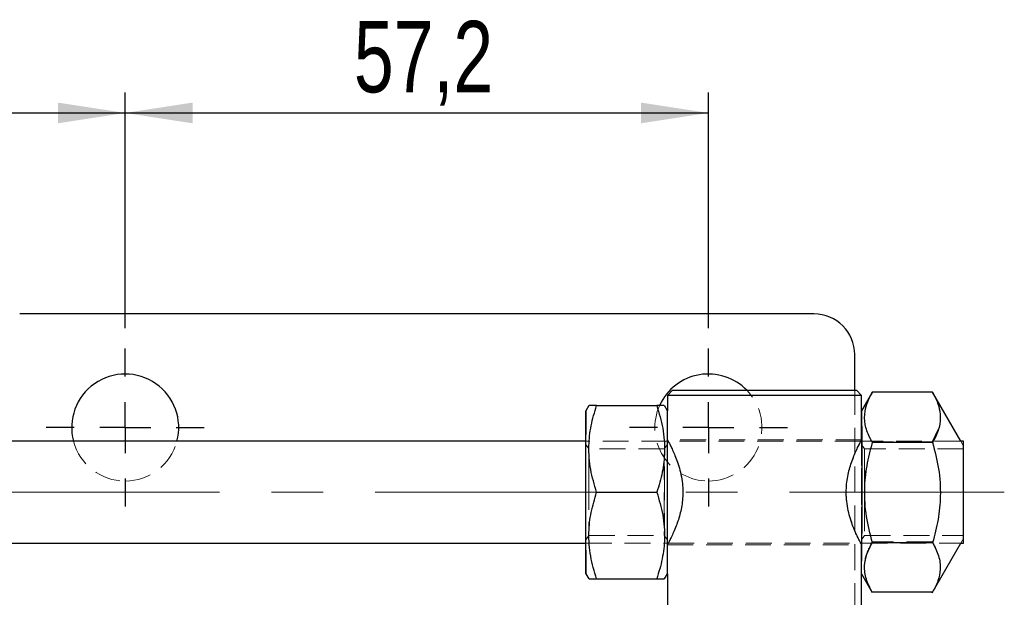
# Model space of a CAD drawing. Header units: millimetres. Extents: x 30 to 412, y 74 to 276.
# Tile 5 of 15: x 112 to 160, y 141 to 169. Entities that reach past the tile are written whole.
import ezdxf

# ---------------------------------------------------------------- set-up
doc = ezdxf.new("R2010")
doc.units = ezdxf.units.MM
doc.linetypes.add('CENTERX2', pattern=[20.32, 12.7, -2.54, 2.54, -2.54])
doc.linetypes.add('HIDDEN', pattern=[1.905, 1.27, -0.635])
doc.layers.add('FORMATO', color=179, linetype='Continuous')
doc.styles.add('SLDTEXTSTYLE0', font='TXT', dxfattribs={"width": 0.75})
doc.dimstyles.new('SLDDIMSTYLE1', dxfattribs={"dimtxt": 3.5, "dimasz": 3.302, "dimexe": 0, "dimexo": 0.0625, "dimgap": 0.875, "dimtad": 1, "dimdec": 0, "dimlfac": 2, "dimrnd": 1e-09, "dimzin": 12, "dimdsep": 46, "dimtxsty": 'SLDTEXTSTYLE0', "dimsah": 1, "dimcen": 0.09, "dimadec": 0, "dimazin": 3, "dimtfac": 1, "dimtofl": 0, "dimtmove": 0, "dimatfit": 3, "dimfxl": 0, "dimfrac": 2, "dimtolj": 1, "dimtzin": 12, "dimarcsym": 0})
doc.dimstyles.new('SLDDIMSTYLE4', dxfattribs={"dimtxt": 3.5, "dimasz": 3.302, "dimexe": 0, "dimexo": 0.0625, "dimgap": 0.875, "dimtad": 1, "dimlfac": 2, "dimrnd": 1e-09, "dimzin": 12, "dimdsep": 46, "dimtxsty": 'SLDTEXTSTYLE0', "dimsah": 1, "dimcen": 0.09, "dimadec": 0, "dimazin": 3, "dimtfac": 1, "dimtofl": 0, "dimtmove": 0, "dimatfit": 3, "dimfxl": 0, "dimfrac": 2, "dimtolj": 1, "dimtzin": 12, "dimarcsym": 0})

# ---------------------------------------------------------------- blocks, each defined once
blk = doc.blocks.new('_D_6')
at = {"layer": 'FORMATO'}
for p, q in [((94.259, 153.968), (94.259, 165.523)), ((116.799, 153.968), (116.799, 165.523)), ((94.259, 164.523), (116.799, 164.523))]:
    blk.add_line(p, q, dxfattribs=at)
for points in [[(94.259, 164.523), (97.561, 164.015), (97.561, 165.031)], [(116.799, 164.523), (113.497, 165.031), (113.497, 164.015)]]:
    blk.add_solid(points, dxfattribs=at)
at = {"layer": 'FORMATO', "insert": (102.232, 169.035), "char_height": 3.5, "attachment_point": 1, "style": 'SLDTEXTSTYLE0'}
blk.add_mtext('45', dxfattribs=at)
blk = doc.blocks.new('_D_7')
at = {"layer": 'FORMATO'}
for p, q in [((116.799, 153.968), (116.799, 165.523)), ((145.399, 153.968), (145.399, 165.523)), ((116.799, 164.523), (145.399, 164.523))]:
    blk.add_line(p, q, dxfattribs=at)
for points in [[(116.799, 164.523), (120.101, 164.015), (120.101, 165.031)], [(145.399, 164.523), (142.097, 165.031), (142.097, 164.015)]]:
    blk.add_solid(points, dxfattribs=at)
at = {"layer": 'FORMATO', "insert": (128.012, 169.035), "char_height": 3.5, "attachment_point": 1, "style": 'SLDTEXTSTYLE0'}
blk.add_mtext('57,2', dxfattribs=at)
blk = doc.blocks.new('SW_CENTERMARKSYMBOL_3')
at = {"layer": 'FORMATO', "color": 0}
for p, q in [((0, 2.5), (0, 3.875)), ((0, 0), (0, 1.25)), ((-2.5, 0), (-3.875, 0)), ((0, 0), (-1.25, 0)), ((0, 0), (0, -1.25)), ((0, 0), (1.25, 0)), ((2.5, 0), (3.875, 0)), ((0, -2.5), (0, -3.875))]:
    blk.add_line(p, q, dxfattribs=at)
blk = doc.blocks.new('SW_CENTERMARKSYMBOL_4')
at = {"layer": 'FORMATO', "color": 0}
for p, q in [((0, 2.5), (0, 3.875)), ((0, 0), (0, 1.25)), ((-2.5, 0), (-3.875, 0)), ((0, 0), (-1.25, 0)), ((0, 0), (0, -1.25)), ((0, 0), (1.25, 0)), ((2.5, 0), (3.875, 0)), ((0, -2.5), (0, -3.875))]:
    blk.add_line(p, q, dxfattribs=at)

msp = doc.modelspace()

# ---------------------------------------------------------------- linework, layer by layer
at = {"color": 7, "linetype": 'Continuous', "lineweight": 25}
for p, q in [((150.57363, 154.66809), (111.62363, 154.66809)), ((152.57363, 150.91809), (152.57363, 152.66809)), ((143.63551, 150.91809), (143.38551, 150.66809)), ((143.38551, 150.66809), (143.38551, 149.91813)), ((152.9105, 150.66809), (143.38551, 150.66809)), ((143.63551, 150.91809), (152.6605, 150.91809)), ((152.91051, 150.66809), (152.66051, 150.91809)), ((153.44709, 150.84753), (152.91051, 149.91813)), ((152.91051, 148.48501), (152.91051, 150.66809)), ((156.3866, 150.82552), (153.43447, 150.82552)), ((157.77653, 148.41808), (156.38498, 150.82834)), ((139.52985, 150.16809), (139.3855, 149.91807)), ((139.9142, 150.16809), (142.86632, 150.16809)), ((143.38554, 149.91807), (143.24119, 150.16809)), ((139.38552, 148.41809), (90.41061, 148.41809)), ((143.42675, 148.41809), (143.39155, 148.41809)), ((152.9105, 148.41809), (152.87162, 148.41809)), ((156.39479, 148.35341), (153.44266, 148.35341)), ((157.91049, 148.41809), (157.77652, 148.41809)), ((139.91893, 145.91809), (142.87106, 145.91809)), ((90.41061, 143.41809), (139.38552, 143.41809)), ((143.39155, 143.41809), (143.42653, 143.41809)), ((152.87158, 143.41809), (152.9105, 143.41809)), ((156.39475, 143.44597), (153.44262, 143.44597)), ((156.3739, 140.98865), (157.77653, 143.41811)), ((157.77652, 143.41809), (157.91049, 143.41809)), ((152.91051, 140.19309), (152.91051, 143.35112)), ((139.3855, 141.91812), (139.52985, 141.66809)), ((139.9142, 141.66809), (142.86632, 141.66809)), ((143.24119, 141.66809), (143.38554, 141.91812)), ((143.38551, 141.91806), (143.38551, 140.19309)), ((152.91051, 141.91806), (153.43601, 141.00785)), ((156.38652, 141.01066), (153.43439, 141.01066))]:
    msp.add_line(p, q, dxfattribs=at)
at = {"color": 7, "linetype": 'HIDDEN', "lineweight": 18}
for p, q in [((152.57363, 140.19309), (152.57363, 150.91809)), ((143.38551, 149.91813), (143.38551, 148.48396)), ((152.91051, 149.91813), (152.91047, 149.91807)), ((153.25564, 148.75681), (153.42624, 148.39021)), ((156.37837, 148.39021), (156.66121, 149.01076)), ((143.39155, 148.41809), (139.38552, 148.41809)), ((139.53372, 148.04308), (139.38554, 148.25471)), ((143.3855, 148.25471), (143.23732, 148.04308)), ((152.9105, 148.49309), (143.38552, 148.49309)), ((152.87162, 148.41809), (143.42675, 148.41809)), ((157.77652, 148.41809), (152.9105, 148.41809)), ((153.0587, 148.04308), (152.91051, 148.25471)), ((156.37837, 148.39021), (153.42624, 148.39021)), ((157.91051, 148.18603), (157.77653, 148.41808)), ((143.23733, 148.04309), (139.53371, 148.04309)), ((143.23763, 148.03742), (143.23696, 148.03433)), ((157.91049, 148.04309), (153.05868, 148.04309)), ((139.89998, 145.91809), (139.91893, 145.91809)), ((139.38552, 143.41809), (143.39155, 143.41809)), ((139.38554, 143.58147), (139.53372, 143.7931)), ((139.53371, 143.79309), (143.23733, 143.79309)), ((143.23732, 143.7931), (143.3855, 143.58147)), ((143.42653, 143.41809), (152.87158, 143.41809)), ((152.9105, 143.41809), (157.77652, 143.41809)), ((152.91051, 143.58147), (153.0587, 143.7931)), ((153.05868, 143.79309), (157.91049, 143.79309)), ((156.37833, 143.48278), (153.4262, 143.48278)), ((157.77653, 143.41811), (157.91051, 143.65016)), ((143.38551, 143.34268), (143.38551, 141.91806)), ((143.38552, 143.34309), (152.9105, 143.34309)), ((152.91047, 141.91812), (152.91051, 141.91806))]:
    msp.add_line(p, q, dxfattribs=at)
at = {"color": 7, "linetype": 'Continuous', "lineweight": 25, "flags": 128}
for points in [[(139.37949, 143.41809), (139.37961, 143.34694), (139.38056, 142.85392), (139.38166, 142.45399), (139.38288, 142.15932), (139.38418, 141.97886), (139.38552, 141.91809), (139.38687, 141.97886), (139.38817, 142.15932), (139.38939, 142.45399), (139.39049, 142.85392), (139.39144, 143.34694), (139.39222, 143.91809), (139.39278, 144.55001), (139.39313, 145.2235), (139.39325, 145.91809), (139.39313, 146.61269), (139.39278, 147.28617), (139.39222, 147.91809), (139.39144, 148.48924), (139.39049, 148.98227), (139.38939, 149.38219), (139.38817, 149.67686), (139.38687, 149.85732), (139.38552, 149.91809), (139.38418, 149.85732), (139.38288, 149.67686), (139.38166, 149.38219), (139.38056, 148.98227), (139.37961, 148.48924), (139.37949, 148.41809)], [(143.38554, 141.91812), (143.38686, 141.97886), (143.38816, 142.15932), (143.38938, 142.45399), (143.39048, 142.85392), (143.39144, 143.34694), (143.39221, 143.91809), (143.39278, 144.55001), (143.39313, 145.2235), (143.39324, 145.91809), (143.39313, 146.61269), (143.39278, 147.28617), (143.39221, 147.91809), (143.39144, 148.48924), (143.39048, 148.98227), (143.38938, 149.38219), (143.38816, 149.67686), (143.38686, 149.85732), (143.38554, 149.91807)], [(152.91047, 149.91807), (152.91053, 149.91806), (152.91187, 149.85428), (152.91317, 149.6709), (152.91439, 149.3735), (152.91549, 148.97111), (152.91644, 148.47595), (152.91721, 147.90307), (152.91777, 147.26988), (152.91811, 146.59562), (152.91823, 145.90077), (152.9181, 145.20645), (152.91775, 144.53375), (152.91717, 143.90311)], [(152.90447, 148.41809), (152.9046, 148.50249), (152.90463, 148.51719)], [(152.90463, 143.31446), (152.90456, 143.36023), (152.90447, 143.41809)]]:
    msp.add_lwpolyline(points, dxfattribs=at)
at = {"color": 7, "linetype": 'HIDDEN', "lineweight": 18, "flags": 128}
for points in [[(143.38554, 149.91807), (143.38552, 149.91809), (143.38418, 149.85732), (143.38287, 149.67686), (143.38165, 149.38219), (143.38055, 148.98227), (143.3796, 148.48924), (143.37883, 147.91809), (143.37826, 147.28617), (143.37791, 146.61269), (143.37779, 145.91809)], [(139.37949, 148.41809), (139.37883, 147.91809), (139.37826, 147.28617), (139.37792, 146.61269), (139.3778, 145.91809)], [(139.39004, 145.91809), (139.38992, 145.37923), (139.38956, 144.86941), (139.38898, 144.41614), (139.38822, 144.04383), (139.38731, 143.77256), (139.38631, 143.61696), (139.38526, 143.58541), (139.38423, 143.67962), (139.38327, 143.89451), (139.38243, 144.21849), (139.38175, 144.63409), (139.38128, 145.11892), (139.38104, 145.64683), (139.38104, 146.18936), (139.38128, 146.71727), (139.38175, 147.20209), (139.38243, 147.6177), (139.38327, 147.94167), (139.38423, 148.15656), (139.38526, 148.25077), (139.38631, 148.21923), (139.38731, 148.06362), (139.38822, 147.79236), (139.38898, 147.42005), (139.38956, 146.96677), (139.38992, 146.45696), (139.39004, 145.91809)], [(143.39003, 145.91809), (143.38991, 145.37923), (143.38955, 144.86941), (143.38897, 144.41614), (143.38821, 144.04383), (143.3873, 143.77256), (143.3863, 143.61696), (143.38526, 143.58541), (143.38422, 143.67962), (143.38326, 143.89451), (143.38242, 144.21849), (143.38175, 144.63409), (143.38128, 145.11892), (143.38103, 145.64683), (143.38103, 146.18936), (143.38128, 146.71727), (143.38175, 147.20209), (143.38242, 147.6177), (143.38326, 147.94167), (143.38422, 148.15656), (143.38526, 148.25077), (143.3863, 148.21923), (143.3873, 148.06362), (143.38821, 147.79236), (143.38897, 147.42005), (143.38955, 146.96677), (143.38991, 146.45696), (143.39003, 145.91809)], [(152.90447, 143.41809), (152.90379, 143.93311), (152.90323, 144.5663), (152.90288, 145.24056), (152.90277, 145.93541), (152.9029, 146.62974), (152.90325, 147.30244), (152.90383, 147.93307), (152.90447, 148.41809)], [(139.52961, 145.91809), (139.52972, 146.42664), (139.53008, 146.90563), (139.53064, 147.32723), (139.53138, 147.66693), (139.53225, 147.905), (139.53322, 148.0276), (139.5342, 148.0276), (139.53516, 147.905), (139.53604, 147.66693), (139.53678, 147.32723), (139.53734, 146.90563), (139.5377, 146.42664), (139.53781, 145.91809), (139.5377, 145.40955), (139.53734, 144.93056), (139.53678, 144.50896), (139.53604, 144.16925), (139.53516, 143.93118), (139.5342, 143.80859), (139.53322, 143.80859), (139.53225, 143.93118), (139.53138, 144.16925), (139.53064, 144.50896), (139.53008, 144.93056), (139.52972, 145.40955), (139.52961, 145.91809)], [(143.23546, 147.80866), (143.235, 147.66693), (143.23426, 147.32723), (143.2337, 146.90563), (143.23335, 146.42664), (143.23323, 145.91809), (143.23335, 145.40955), (143.2337, 144.93056), (143.23426, 144.50896), (143.235, 144.16925), (143.23588, 143.93118), (143.23684, 143.80859), (143.23783, 143.80859), (143.23879, 143.93118), (143.23966, 144.16925), (143.2404, 144.50896), (143.24097, 144.93056), (143.24132, 145.40955), (143.24144, 145.91809), (143.24144, 145.91809)], [(143.24144, 145.91809), (143.24132, 146.42664), (143.24097, 146.90563), (143.2404, 147.32723), (143.23966, 147.66693), (143.23906, 147.84677)], [(152.9066, 147.09516), (152.90618, 146.59793), (152.906, 146.06406), (152.90605, 145.52231), (152.90635, 145.0019), (152.90687, 144.53088), (152.90758, 144.13465), (152.90846, 143.83456), (152.90944, 143.6468), (152.91048, 143.58148), (152.91152, 143.64213), (152.91251, 143.82548), (152.91338, 144.12164), (152.91411, 144.51465), (152.91464, 144.98332), (152.91494, 145.50238), (152.91501, 146.04385), (152.91483, 146.57855), (152.91442, 147.07764), (152.9138, 147.51421), (152.913, 147.86474), (152.91206, 148.11033), (152.91104, 148.23773), (152.90999, 148.24008), (152.90897, 148.11725), (152.90803, 147.87586), (152.90723, 147.52893), (152.9066, 147.09516)], [(153.05514, 146.98855), (153.05574, 147.39675), (153.05651, 147.71902), (153.0574, 147.93663), (153.05837, 148.03692), (153.05936, 148.01408), (153.06031, 147.86942), (153.06116, 147.61137), (153.06187, 147.2549), (153.0624, 146.82074), (153.06271, 146.33413), (153.06279, 145.82333), (153.06262, 145.31805), (153.06223, 144.84763), (153.06163, 144.43943), (153.06086, 144.11716), (153.05997, 143.89956), (153.059, 143.79926), (153.05801, 143.82211), (153.05706, 143.96676), (153.0562, 144.22482), (153.05549, 144.58129), (153.05497, 145.01544), (153.05466, 145.50206), (153.05458, 146.01285), (153.05475, 146.51814), (153.05514, 146.98855)], [(157.90828, 143.95892), (157.90747, 144.2752), (157.90682, 144.68005), (157.90637, 145.15164), (157.90614, 145.66456), (157.90614, 146.19114), (157.90638, 146.703), (157.90684, 147.17254), (157.9075, 147.57446), (157.90832, 147.88709), (157.90925, 148.09356), (157.91025, 148.18275), (157.91127, 148.14986), (157.91224, 147.99665), (157.91312, 147.73139), (157.91386, 147.36837), (157.91441, 146.92716), (157.91476, 146.43156), (157.91487, 145.90827), (157.91475, 145.38552), (157.9144, 144.89147), (157.91383, 144.45277), (157.91309, 144.09307), (157.91221, 143.83176), (157.91123, 143.68291), (157.91022, 143.65457), (157.90921, 143.74826), (157.90828, 143.95892)], [(157.90842, 144.08241), (157.90763, 144.39193), (157.90701, 144.79014), (157.90659, 145.25391), (157.9064, 145.75627), (157.90644, 146.26805), (157.90672, 146.75948), (157.90722, 147.20201), (157.90791, 147.56993), (157.90875, 147.84185), (157.90969, 148.00197), (157.91067, 148.04098), (157.91165, 147.95661), (157.91256, 147.75378), (157.91335, 147.44426), (157.91397, 147.04604), (157.91439, 146.58228), (157.91458, 146.07991), (157.91454, 145.56814), (157.91426, 145.07671), (157.91376, 144.63417), (157.91307, 144.26625), (157.91223, 143.99433), (157.91129, 143.83422), (157.91031, 143.79521), (157.90933, 143.87957), (157.90842, 144.08241)], [(139.3778, 145.91809), (139.37792, 145.2235), (139.37826, 144.55001), (139.37883, 143.91809), (139.37949, 143.41809)], [(143.37779, 145.91809), (143.37791, 145.2235), (143.37826, 144.55001), (143.37883, 143.91809), (143.3796, 143.34694), (143.38055, 142.85392), (143.38165, 142.45399), (143.38287, 142.15932), (143.38418, 141.97886), (143.38552, 141.91809), (143.38554, 141.91812)]]:
    msp.add_lwpolyline(points, dxfattribs=at)
at = {"color": 7, "linetype": 'Continuous', "lineweight": 25}
for centre, radius, start, end in [((150.57363, 152.66809), 2, 0, 90), ((116.79863, 149.09309), 2.625, 345.099403, 194.900597), ((145.39863, 149.09309), 2.625, 44.046193, 155.324338), ((-213.6908, 146.45046), 371.6065, 359.9179183, 0.3033796), ((-117.91424, 145.20077), 275.83049, 359.6296985, 0.1490037), ((-42.26042, 143.56938), 195.17788, 359.5152535, 0.0979684)]:
    msp.add_arc(centre, radius, start, end, dxfattribs=at)
at = {"color": 7, "linetype": 'HIDDEN', "lineweight": 18}
for centre, radius, start, end in [((145.39863, 149.09309), 2.625, 270, 44.046193), ((145.39863, 149.09309), 2.625, 155.324338, 270), ((263.46527, 148.7562), 110.5609, 179.3978732, 180.1238588), ((116.79863, 149.09309), 2.625, 194.900597, 270), ((116.79863, 149.09309), 2.625, 270, 345.099403), ((642.47343, 145.91809), 484.56939, 179.7043972, 180.2956028), ((253.26235, 143.03596), 100.3581, 179.8409999, 180.6382077)]:
    msp.add_arc(centre, radius, start, end, dxfattribs=at)
at = {"color": 7, "linetype": 'Continuous', "lineweight": 25}
for points, knots in [([(153.44266, 148.35341), (153.3935, 148.44311), (153.2332, 148.73559), (153.05585, 149.24881), (153.04736, 149.83509), (153.19279, 150.36416), (153.35362, 150.67117), (153.43447, 150.82552)], [0, 0, 0, 0, 0.11125773, 0.36275086, 0.6203153, 0.80911479, 1, 1, 1, 1]), ([(156.3866, 150.82552), (156.46771, 150.67274), (156.63069, 150.36575), (156.77874, 149.84202), (156.7768, 149.2543), (156.60452, 148.74076), (156.44336, 148.44311), (156.39479, 148.35341)], [0, 0, 0, 0, 0.18896424, 0.37968234, 0.63081978, 0.88874264, 1, 1, 1, 1]), ([(139.91893, 145.91809), (139.80888, 146.28696), (139.5864, 147.0327), (139.50408, 148.13761), (139.62192, 149.19383), (139.81618, 149.84136), (139.9142, 150.16809)], [0, 0, 0, 0, 0.26460481, 0.53494758, 0.76534307, 1, 1, 1, 1]), ([(139.9142, 150.16809), (139.83441, 150.16809), (139.6741, 150.16809), (139.53703, 150.16809), (139.55083, 150.16809), (139.55625, 150.16809)], [0, 0, 0, 0, 0.37576763, 0.75502285, 1, 1, 1, 1]), ([(142.86632, 150.16809), (142.97638, 149.79922), (143.19886, 149.05348), (143.28118, 147.94857), (143.16334, 146.89235), (142.96908, 146.24482), (142.87106, 145.91809)], [0, 0, 0, 0, 0.26460502, 0.53494795, 0.76534323, 1, 1, 1, 1]), ([(143.21364, 150.16809), (143.21994, 150.16809), (143.23638, 150.16809), (143.10315, 150.16809), (142.94556, 150.16809), (142.86632, 150.16809)], [0, 0, 0, 0, 0.23631546, 0.61606001, 1, 1, 1, 1]), ([(143.39043, 148.48396), (143.38946, 148.48602), (143.3868, 148.49167), (143.41927, 148.43262), (143.47909, 148.32019), (143.56523, 148.15051), (143.67131, 147.9268), (143.7922, 147.64501), (143.91819, 147.30256), (144.03358, 146.90443), (144.11547, 146.47726), (144.15243, 146.03833), (144.14295, 145.63209), (144.09622, 145.25029), (144.0235, 144.9004), (143.92774, 144.56633), (143.81338, 144.2451), (143.68929, 143.94838), (143.56895, 143.69246), (143.46835, 143.49505), (143.41316, 143.39247), (143.38925, 143.34916), (143.38677, 143.34512), (143.38552, 143.34309)], [0, 0, 0, 0, 0.02631938, 0.07235028, 0.11966381, 0.16690303, 0.21526231, 0.26767581, 0.32141018, 0.37730158, 0.43515458, 0.48545269, 0.53767467, 0.58179955, 0.62707016, 0.67409609, 0.72215832, 0.77613162, 0.83157471, 0.88680194, 0.94402196, 0.97186732, 1, 1, 1, 1]), ([(152.15932, 145.91809), (152.16304, 146.04854), (152.17061, 146.3137), (152.22896, 146.69636), (152.31345, 147.05859), (152.41938, 147.39809), (152.53879, 147.71302), (152.66203, 147.99576), (152.77574, 148.23214), (152.85921, 148.39497), (152.90576, 148.4831), (152.90604, 148.48445), (152.90615, 148.48501)], [0, 0, 0, 0, 0.09494908, 0.19301035, 0.28787594, 0.38505117, 0.48918157, 0.59588012, 0.70803904, 0.82401095, 0.92692283, 1, 1, 1, 1]), ([(153.44262, 143.44597), (153.33298, 143.8719), (153.11134, 144.733), (153.03026, 146.00883), (153.14929, 147.22844), (153.34427, 147.97613), (153.44266, 148.35341)], [0, 0, 0, 0, 0.26460486, 0.53494785, 0.76534316, 1, 1, 1, 1]), ([(156.39479, 148.35341), (156.50442, 147.92748), (156.72607, 147.06638), (156.80715, 145.79055), (156.68812, 144.57094), (156.49313, 143.82325), (156.39475, 143.44597)], [0, 0, 0, 0, 0.26460483, 0.53494781, 0.7653431, 1, 1, 1, 1]), ([(139.9142, 141.66809), (139.80497, 142.03696), (139.58414, 142.7827), (139.50429, 143.88761), (139.62449, 144.94383), (139.82019, 145.59136), (139.91893, 145.91809)], [0, 0, 0, 0, 0.26460494, 0.5349478, 0.76534327, 1, 1, 1, 1]), ([(142.87106, 145.91809), (142.98029, 145.54922), (143.20111, 144.80348), (143.28097, 143.69857), (143.16077, 142.64235), (142.96507, 141.99482), (142.86632, 141.66809)], [0, 0, 0, 0, 0.26460493, 0.5349476, 0.76534324, 1, 1, 1, 1]), ([(152.90619, 143.35112), (152.90633, 143.35118), (152.90666, 143.35132), (152.86913, 143.4224), (152.80515, 143.54631), (152.71602, 143.72661), (152.60749, 143.96219), (152.48564, 144.25635), (152.36157, 144.61037), (152.25155, 145.0179), (152.18925, 145.38914), (152.16297, 145.6941), (152.16054, 145.84317), (152.15932, 145.91809)], [0, 0, 0, 0, 0.06794571, 0.16002183, 0.25460344, 0.35021379, 0.44807796, 0.55440693, 0.66347897, 0.77541506, 0.89141799, 0.94542746, 1, 1, 1, 1]), ([(153.43439, 141.01066), (153.32547, 141.22203), (153.10526, 141.64935), (153.02631, 142.28248), (153.14737, 142.88771), (153.3436, 143.25875), (153.44262, 143.44597)], [0, 0, 0, 0, 0.26460481, 0.53494769, 0.76534312, 1, 1, 1, 1]), ([(156.39475, 143.44597), (156.50367, 143.23461), (156.72388, 142.80729), (156.80283, 142.17416), (156.68177, 141.56893), (156.48553, 141.19788), (156.38652, 141.01066)], [0, 0, 0, 0, 0.26460512, 0.53494788, 0.76534308, 1, 1, 1, 1]), ([(139.55756, 141.66809), (139.5516, 141.66809), (139.53651, 141.66809), (139.67365, 141.66809), (139.83372, 141.66809), (139.9142, 141.66809)], [0, 0, 0, 0, 0.24495362, 0.62040258, 1, 1, 1, 1]), ([(142.86632, 141.66809), (142.94488, 141.66809), (143.10271, 141.66809), (143.23587, 141.66809), (143.22068, 141.66809), (143.21489, 141.66809)], [0, 0, 0, 0, 0.3800658, 0.76365849, 1, 1, 1, 1])]:
    msp.add_open_spline(points, degree=3, knots=knots, dxfattribs=at)
at = {"color": 7, "linetype": 'HIDDEN', "lineweight": 18}
for points, knots in [([(152.90851, 148.48987), (152.90186, 148.47802), (152.88836, 148.45397), (152.83055, 148.34621), (152.74969, 148.18854), (152.64716, 147.97573), (152.52873, 147.70601), (152.40251, 147.37508), (152.28337, 146.98694), (152.19365, 146.56415), (152.14686, 146.12356), (152.14794, 145.71119), (152.18828, 145.32268), (152.256, 144.96885), (152.34769, 144.6316), (152.45886, 144.30717), (152.58171, 144.00508), (152.70441, 143.73885), (152.80968, 143.52931), (152.88383, 143.39038), (152.90049, 143.36063), (152.90823, 143.3468)], [0, 0, 0, 0, 0.0478367, 0.09703871, 0.14554518, 0.19521092, 0.24884719, 0.30380946, 0.36162986, 0.42140746, 0.47434426, 0.52934996, 0.5752328, 0.62235234, 0.67036815, 0.71943975, 0.77466725, 0.8313508, 0.88881265, 0.94831517, 1, 1, 1, 1]), ([(153.4262, 143.48278), (153.34827, 143.32998), (153.19168, 143.02296), (153.06415, 142.65402), (153.07332, 142.44015), (153.07564, 142.38585)], [0, 0, 0, 0, 0.42503165, 0.85400753, 1, 1, 1, 1]), ([(156.63542, 142.90998), (156.62601, 142.94593), (156.57519, 143.14023), (156.46672, 143.32897), (156.37833, 143.48278)], [0, 0, 0, 0, 0.18505026, 1, 1, 1, 1])]:
    msp.add_open_spline(points, degree=3, knots=knots, dxfattribs=at)
at = {"layer": 'FORMATO', "linetype": 'CENTERX2', "lineweight": 18}
msp.add_line((88.41062, 145.91809), (159.91049, 145.91809), dxfattribs=at)

# ---------------------------------------------------------------- block references
at = {"layer": 'FORMATO'}
for name, p in [('SW_CENTERMARKSYMBOL_4', (116.79863, 149.09309)), ('SW_CENTERMARKSYMBOL_3', (145.39863, 149.09309))]:
    msp.add_blockref(name, p, dxfattribs=at)

# ---------------------------------------------------------------- dimensions: what is measured, and where the dimension line sits
for base, p1, p2, dimstyle, picture, middle in [((116.79863, 164.52343), (94.25866, 152.96809), (116.79863, 152.96809), 'SLDDIMSTYLE1', '_D_6', (104.81771, 164.52343)), ((145.39863, 164.52343), (116.79863, 152.96809), (145.39863, 152.96809), 'SLDDIMSTYLE4', '_D_7', (132.53749, 164.52343))]:
    dim = msp.add_linear_dim(base=base, p1=p1, p2=p2, dimstyle=dimstyle, dxfattribs=at)
    dim.commit()
    dim.dimension.update_dxf_attribs({"geometry": picture, "text_midpoint": middle, "dimtype": 160})

doc.saveas('drawing.dxf')
